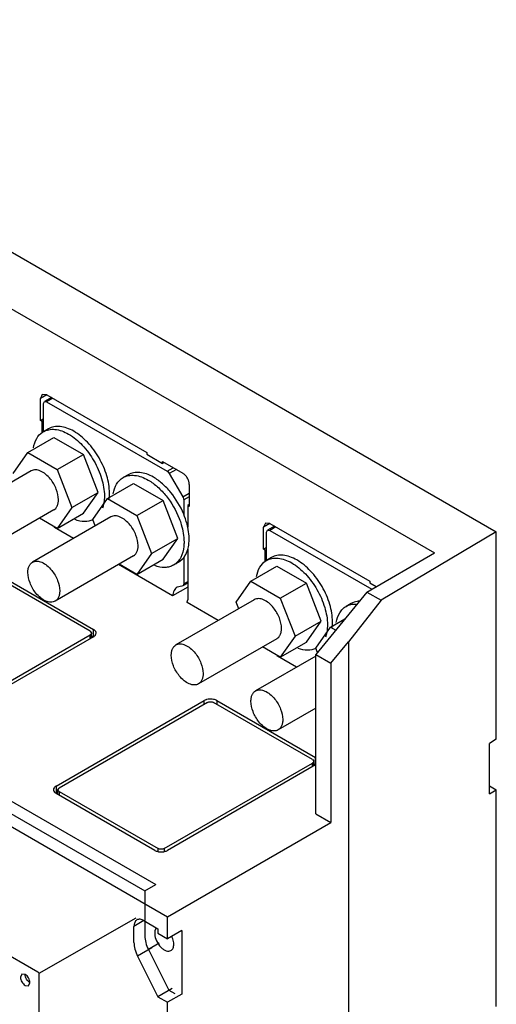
# Model space of a CAD drawing. Header units: millimetres. Extents: x 40 to 313, y 49 to 444.
# Tile 6 of 6: x 207 to 313, y 226 to 444. Entities that reach past the tile are written whole.
import ezdxf

# ---------------------------------------------------------------- set-up
doc = ezdxf.new("R2010")
doc.units = ezdxf.units.MM
doc.header["$LTSCALE"] = 32.082251
doc.layers.get('0').update_dxf_attribs({"linetype": 'CONTINUOUS'})

msp = doc.modelspace()

# ---------------------------------------------------------------- linework, layer by layer
at = {"color": 7, "linetype": 'Continuous'}
for p, q in [((116.17, 444.44), (313.03, 330.78)), ((109.1, 435.87), (299.32, 326.05)), ((212.3, 361.27), (211.88, 360.36)), ((213.3, 361.18), (211.88, 360.36)), ((213.3, 361.18), (212.3, 361.27)), ((213.3, 361.18), (235.46, 348.38)), ((42.84, 359.16), (240.06, 245.3)), ((211.88, 355.46), (211.88, 360.36)), ((212.55, 359.24), (212.76, 359.69)), ((212.55, 352.98), (212.55, 359.24)), ((214.31, 360.59), (212.76, 359.69)), ((212.76, 359.69), (213.26, 359.64)), ((214.6, 360.42), (213.26, 359.64)), ((213.26, 359.64), (239.98, 344.22)), ((212.55, 355.85), (211.88, 355.46)), ((212.23, 355.26), (211.88, 355.46)), ((212.55, 355.44), (212.23, 355.26)), ((212.23, 352.66), (212.23, 355.26)), ((213.67, 353.64), (212.53, 352.98)), ((209.08, 348.34), (214.87, 351.69)), ((214.87, 351.69), (221.41, 347.92)), ((205.81, 343.7), (209.08, 348.34)), ((209.08, 348.34), (215.61, 344.57)), ((215.61, 344.57), (221.41, 347.92)), ((224.67, 339.5), (221.41, 347.92)), ((235.46, 348.38), (235.46, 347.97)), ((235.46, 347.97), (239, 345.93)), ((239, 345.93), (239, 346.34)), ((239, 346.34), (243.49, 343.74)), ((239.35, 346.13), (239, 345.93)), ((209.84, 344.26), (192.45, 334.21)), ((215.61, 344.57), (218.88, 336.15)), ((231.34, 343.43), (230.21, 342.78)), ((239.98, 344.22), (241.32, 344.99)), ((242.04, 344.58), (240.48, 343.69)), ((240.48, 343.69), (243.46, 338.53)), ((226.75, 338.14), (232.55, 341.48)), ((232.55, 341.48), (239.09, 337.71)), ((244.9, 341.29), (244.9, 336.4)), ((218.88, 336.15), (224.67, 339.5)), ((221.41, 334.86), (224.67, 339.5)), ((243.46, 338.53), (244.9, 339.36)), ((223.49, 333.49), (226.75, 338.14)), ((226.75, 338.14), (233.29, 334.37)), ((233.29, 334.37), (239.09, 337.71)), ((242.35, 329.3), (239.09, 337.71)), ((244.9, 338.55), (243.67, 337.84)), ((243.67, 337.84), (243.67, 334.7)), ((244.9, 336.8), (244.55, 336.6)), ((214.84, 335.6), (197.45, 325.55)), ((218.88, 336.15), (215.61, 331.51)), ((215.61, 331.51), (221.41, 334.86)), ((244.55, 336.6), (244.55, 331.78)), ((244.9, 336.4), (244.55, 336.6)), ((227.52, 334.05), (210.12, 324.01)), ((215.61, 331.51), (211.68, 333.77)), ((224.05, 332.05), (223.49, 333.49)), ((233.29, 334.37), (236.55, 325.95)), ((261.79, 332.7), (261.38, 331.78)), ((262.79, 332.6), (261.38, 331.78)), ((262.79, 332.6), (261.79, 332.7)), ((262.79, 332.6), (284.96, 319.8)), ((219.22, 329.26), (215.01, 331.69)), ((261.38, 326.88), (261.38, 331.78)), ((262.05, 330.66), (262.26, 331.12)), ((262.05, 324.41), (262.05, 330.66)), ((263.81, 332.01), (262.26, 331.12)), ((262.26, 331.12), (262.76, 331.07)), ((264.1, 331.84), (262.76, 331.07)), ((262.76, 331.07), (285.38, 318)), ((313.03, 330.78), (287.52, 315.55)), ((313.03, 284.69), (313.03, 330.78)), ((101.41, 328.21), (235.05, 251.05)), ((103.81, 329.6), (237.46, 252.44)), ((236.55, 325.95), (242.35, 329.3)), ((239.09, 324.65), (242.35, 329.3)), ((236.55, 325.95), (233.29, 321.3)), ((244.55, 326.88), (244.55, 315.68)), ((262.05, 327.27), (261.38, 326.88)), ((261.73, 326.68), (261.38, 326.88)), ((262.05, 326.86), (261.73, 326.68)), ((261.73, 324.09), (261.73, 326.68)), ((284.32, 317.39), (299.32, 326.05)), ((232.52, 325.39), (215.12, 315.35)), ((233.29, 321.3), (229.36, 323.57)), ((233.29, 321.3), (239.09, 324.65)), ((242.55, 324.01), (241.42, 323.36)), ((242.55, 324.01), (243.67, 324.98)), ((243.67, 324.98), (243.67, 319.19)), ((263.16, 325.06), (262.03, 324.41)), ((222.95, 308.67), (201.02, 321.33)), ((201.73, 321.74), (223.66, 309.08)), ((241.21, 316.56), (229.22, 323.49)), ((258.58, 319.77), (264.37, 323.11)), ((264.37, 323.11), (270.91, 319.34)), ((244.55, 319.36), (243.46, 318.73)), ((243.67, 319.19), (244.55, 319.7)), ((255.31, 315.12), (258.58, 319.77)), ((258.58, 319.77), (265.11, 315.99)), ((265.11, 315.99), (270.91, 319.34)), ((274.17, 310.92), (270.91, 319.34)), ((284.96, 319.8), (284.96, 319.39)), ((284.96, 319.39), (286.37, 318.58)), ((244.55, 318.49), (241.21, 316.56)), ((243.26, 318.69), (242.23, 318.45)), ((243.46, 318.73), (243.26, 318.69)), ((284.32, 317.39), (273.01, 303.51)), ((284.32, 317.39), (287.52, 315.55)), ((259.34, 315.68), (241.94, 305.64)), ((251.32, 311.05), (244.41, 315.05)), ((255.87, 313.68), (255.31, 315.12)), ((265.11, 315.99), (268.37, 307.58)), ((280.84, 314.85), (279.71, 314.2)), ((287.52, 315.55), (280.22, 306.36)), ((268.37, 307.58), (274.17, 310.92)), ((270.91, 306.28), (274.17, 310.92)), ((276.25, 309.56), (279.44, 311.4)), ((79.21, 309.35), (211.29, 233.1)), ((222.95, 308.67), (223.24, 308.28)), ((223.24, 307.23), (223.24, 308.28)), ((223.66, 307.44), (223.66, 309.08)), ((272.99, 304.91), (276.25, 309.56)), ((276.25, 309.56), (277.4, 308.9)), ((190.06, 288.89), (222.95, 307.88)), ((223.66, 307.47), (190.77, 288.48)), ((222.95, 307.07), (222.95, 307.88)), ((223.24, 307.69), (223.66, 307.44)), ((264.34, 307.02), (246.94, 296.98)), ((268.37, 307.58), (265.11, 302.93)), ((265.11, 302.93), (270.91, 306.28)), ((276.33, 301.59), (280.22, 306.36)), ((280.22, 306.36), (280.22, 49.4)), ((265.11, 302.93), (261.18, 305.2)), ((273.36, 303.94), (272.99, 304.91)), ((273.01, 303.16), (259.62, 295.43)), ((268.72, 300.68), (264.51, 303.11)), ((273.01, 268.16), (273.01, 303.51)), ((273.01, 303.51), (276.33, 301.59)), ((276.33, 301.59), (276.33, 266.24)), ((215.35, 274.29), (248.24, 293.28)), ((248.24, 292.47), (248.24, 293.28)), ((251.01, 293.28), (251.01, 292.47)), ((251.01, 293.28), (272.95, 280.62)), ((248.95, 292.88), (216.05, 273.88)), ((272.24, 280.21), (250.31, 292.88)), ((273.01, 291.61), (264.62, 286.77)), ((313.03, 284.69), (311.5, 283.78)), ((311.5, 272.59), (311.5, 283.78)), ((272.24, 280.21), (272.52, 279.82)), ((272.52, 278.77), (272.52, 279.82)), ((272.95, 278.99), (272.95, 280.62)), ((239.35, 260.44), (272.24, 279.43)), ((272.95, 279.02), (240.05, 260.03)), ((272.24, 278.61), (272.24, 279.43)), ((272.52, 279.23), (272.95, 278.99)), ((215.35, 274.29), (215.35, 272.66)), ((215.77, 273.49), (216.05, 273.88)), ((215.77, 272.45), (215.77, 273.49)), ((311.5, 274.39), (313.03, 273.51)), ((311.5, 272.59), (313.03, 273.51)), ((313.03, 225.41), (313.03, 273.51)), ((215.35, 272.66), (215.77, 272.91)), ((237.28, 260.03), (215.35, 272.69)), ((216.05, 273.1), (216.05, 272.28)), ((216.05, 273.1), (237.99, 260.44)), ((273.01, 268.16), (276.33, 266.24)), ((240.06, 245.3), (276.33, 266.24)), ((237.99, 259.86), (237.99, 260.44)), ((239.35, 260.44), (239.35, 259.86)), ((235.05, 251.05), (237.46, 252.44)), ((235.05, 251.05), (235.05, 244.44)), ((233.08, 244.95), (211.51, 232.71)), ((240.06, 240.4), (240.06, 245.3)), ((234.83, 244.44), (232.64, 243.17)), ((232.64, 239.58), (232.64, 243.17)), ((234.83, 244.44), (237.93, 242.65)), ((235.05, 244.31), (235.05, 241.05)), ((237.93, 242.65), (237.93, 241.63)), ((237.93, 241.63), (240.06, 240.4)), ((243.24, 242.23), (240.06, 240.4)), ((243.24, 242.23), (243.24, 228.15)), ((236.61, 238.38), (233.43, 236.55)), ((238.25, 239.41), (235.84, 238.02)), ((233.43, 236.55), (237.94, 227.54)), ((235.84, 238.02), (240.35, 229.01)), ((207.75, 232.57), (207.44, 231.89)), ((208.5, 232.5), (207.75, 232.57)), ((211.51, 232.71), (211.51, 62.24)), ((208.5, 230.05), (209.25, 229.97)), ((209.25, 229.97), (209.56, 230.66)), ((241.12, 229.37), (237.94, 227.54)), ((237.94, 227.54), (240.06, 226.31)), ((243.24, 228.15), (240.06, 226.31)), ((240.35, 229.01), (241.7, 228.23)), ((240.06, 218.35), (240.06, 226.31))]:
    msp.add_line(p, q, dxfattribs=at)
for centre, radius, start, end in [((214.4, 349.76), 3.72, 120.0018, 123.047), ((209.48, 331.23), 5.55, 4.7475, 6.6202), ((263.89, 321.18), 3.72, 120.0018, 123.047), ((258.97, 302.65), 5.55, 4.7475, 6.6202), ((238.4, 242.07), 1.07, 134.3583, 136.3386), ((240.15, 241.62), 2.92, 180.0259, 182.9574), ((236.49, 238.73), 5.04, 22.6956, 26.0423)]:
    msp.add_arc(centre, radius, start, end, dxfattribs=at)
for points, knots in [([(219.27, 353.08), (218.78, 353.36), (217.8, 353.83), (216.3, 354.19), (214.88, 354.16), (214.03, 353.85), (213.67, 353.64)], [0, 0, 0, 0, 0.289711, 0.549068, 0.782177, 1, 1, 1, 1]), ([(210.34, 349.4), (210.46, 350.12), (210.88, 351.46), (211.83, 352.53), (212.37, 352.88)], [0, 0, 0, 0, 0.534695, 1, 1, 1, 1]), ([(212.53, 352.98), (212.9, 353.2), (213.75, 353.5), (215.16, 353.54), (216.67, 353.18), (217.65, 352.71), (218.14, 352.43)], [0, 0, 0, 0, 0.217784, 0.450912, 0.710298, 1, 1, 1, 1]), ([(218.14, 352.43), (219.26, 351.78), (221.39, 349.99), (223.88, 346.59), (225.58, 342.74), (226.07, 340), (226.07, 338.7)], [0, 0, 0, 0, 0.23724, 0.499999, 0.762759, 1, 1, 1, 1]), ([(227.2, 339.35), (227.2, 340.65), (226.71, 343.39), (225.01, 347.24), (222.53, 350.64), (220.4, 352.43), (219.27, 353.08)], [0, 0, 0, 0, 0.237241, 0.500001, 0.76276, 1, 1, 1, 1]), ([(214.11, 342.44), (213.79, 342.84), (213.11, 343.54), (211.98, 344.27), (210.84, 344.58), (210.12, 344.42), (209.84, 344.26)], [0, 0, 0, 0, 0.307967, 0.579301, 0.806237, 1, 1, 1, 1]), ([(230.21, 342.78), (230.58, 342.99), (231.43, 343.3), (232.84, 343.33), (234.35, 342.97), (235.32, 342.51), (235.82, 342.22)], [0, 0, 0, 0, 0.217784, 0.450912, 0.710298, 1, 1, 1, 1]), ([(236.95, 342.87), (236.46, 343.16), (235.48, 343.62), (233.97, 343.99), (232.56, 343.95), (231.71, 343.64), (231.34, 343.43)], [0, 0, 0, 0, 0.289702, 0.549088, 0.782216, 1, 1, 1, 1]), ([(239.98, 344.22), (240.03, 344.19), (240.23, 344.05), (240.39, 343.85), (240.48, 343.69)], [0, 0, 0, 0, 0.22909, 1, 1, 1, 1]), ([(244.9, 341.29), (244.9, 341.53), (244.82, 342.02), (244.51, 342.7), (244.07, 343.31), (243.69, 343.63), (243.49, 343.74)], [0, 0, 0, 0, 0.237244, 0.500001, 0.762757, 1, 1, 1, 1]), ([(215.88, 337.89), (215.88, 338.67), (215.49, 340.32), (214.65, 341.77), (214.11, 342.44)], [0, 0, 0, 0, 0.477227, 1, 1, 1, 1]), ([(228.02, 339.19), (228.14, 339.95), (228.5, 341.04), (229.39, 342.19), (229.93, 342.61), (230.21, 342.78)], [0, 0, 0, 0, 0.533398, 0.771667, 1, 1, 1, 1]), ([(235.82, 342.22), (236.55, 341.8), (237.98, 340.73), (240.52, 338.02), (241.98, 335.49), (242.68, 333.69)], [0, 0, 0, 0, 0.228316, 0.478252, 1, 1, 1, 1]), ([(243.67, 334.7), (242.95, 336.43), (241.51, 338.85), (239.04, 341.44), (237.65, 342.47), (236.95, 342.87)], [0, 0, 0, 0, 0.522521, 0.771861, 1, 1, 1, 1]), ([(227.11, 338.05), (227.12, 338.16), (227.18, 338.59), (227.2, 339.02), (227.2, 339.35)], [0, 0, 0, 0, 0.24299, 1, 1, 1, 1]), ([(214.84, 335.6), (215.01, 335.69), (215.31, 335.95), (215.64, 336.49), (215.84, 337.15), (215.88, 337.63), (215.88, 337.89)], [0, 0, 0, 0, 0.217749, 0.450875, 0.710402, 1, 1, 1, 1]), ([(226.07, 338.7), (226.07, 338.45), (226.03, 337.53), (225.86, 336.61), (225.64, 335.97)], [0, 0, 0, 0, 0.267446, 1, 1, 1, 1]), ([(243.46, 338.53), (243.49, 338.47), (243.6, 338.26), (243.67, 338.01), (243.67, 337.84)], [0, 0, 0, 0, 0.267169, 1, 1, 1, 1]), ([(244.58, 331.78), (244.53, 332.02), (244.29, 333.01), (243.96, 333.99), (243.67, 334.7)], [0, 0, 0, 0, 0.243114, 1, 1, 1, 1]), ([(223.51, 333.44), (222.95, 333.17), (221.57, 332.9), (220.22, 333.2), (219.55, 333.45)], [0, 0, 0, 0, 0.465584, 1, 1, 1, 1]), ([(231.79, 332.24), (231.47, 332.63), (230.79, 333.33), (229.65, 334.06), (228.52, 334.37), (227.8, 334.21), (227.52, 334.05)], [0, 0, 0, 0, 0.307967, 0.579301, 0.806237, 1, 1, 1, 1]), ([(233.55, 327.68), (233.55, 328.47), (233.17, 330.11), (232.33, 331.56), (231.79, 332.24)], [0, 0, 0, 0, 0.477227, 1, 1, 1, 1]), ([(242.68, 333.69), (242.85, 333.25), (243.43, 331.57), (243.74, 329.79), (243.74, 328.49)], [0, 0, 0, 0, 0.266263, 1, 1, 1, 1]), ([(244.87, 329.14), (244.87, 329.36), (244.85, 330.24), (244.72, 331.12), (244.58, 331.78)], [0, 0, 0, 0, 0.238966, 1, 1, 1, 1]), ([(243.74, 328.49), (243.74, 328.17), (243.69, 326.99), (243.4, 325.8), (243, 325.05)], [0, 0, 0, 0, 0.274092, 1, 1, 1, 1]), ([(244.58, 326.85), (244.63, 327.03), (244.81, 327.78), (244.87, 328.56), (244.87, 329.14)], [0, 0, 0, 0, 0.236145, 1, 1, 1, 1]), ([(232.52, 325.39), (232.68, 325.49), (232.99, 325.75), (233.32, 326.28), (233.52, 326.94), (233.55, 327.43), (233.55, 327.68)], [0, 0, 0, 0, 0.217749, 0.450875, 0.710402, 1, 1, 1, 1]), ([(243.67, 324.98), (243.77, 325.11), (244.17, 325.68), (244.44, 326.34), (244.58, 326.85)], [0, 0, 0, 0, 0.236819, 1, 1, 1, 1]), ([(209.09, 321.72), (209.09, 321.97), (209.13, 322.45), (209.32, 323.12), (209.65, 323.65), (209.96, 323.91), (210.12, 324.01)], [0, 0, 0, 0, 0.289598, 0.549125, 0.782251, 1, 1, 1, 1]), ([(210.12, 324.01), (210.4, 324.17), (211.12, 324.33), (212.26, 324.02), (213.4, 323.29), (214.07, 322.59), (214.39, 322.19)], [0, 0, 0, 0, 0.193763, 0.420699, 0.692033, 1, 1, 1, 1]), ([(243, 325.05), (242.81, 324.69), (242.36, 324.04), (241.75, 323.55), (241.42, 323.36)], [0, 0, 0, 0, 0.513696, 1, 1, 1, 1]), ([(259.83, 320.82), (259.96, 321.54), (260.37, 322.89), (261.33, 323.95), (261.86, 324.3)], [0, 0, 0, 0, 0.534726, 1, 1, 1, 1]), ([(262.03, 324.41), (262.4, 324.62), (263.25, 324.93), (264.66, 324.96), (266.17, 324.6), (267.14, 324.13), (267.64, 323.85)], [0, 0, 0, 0, 0.217784, 0.450912, 0.710298, 1, 1, 1, 1]), ([(268.77, 324.5), (268.28, 324.79), (267.3, 325.25), (265.79, 325.62), (264.38, 325.58), (263.53, 325.27), (263.16, 325.06)], [0, 0, 0, 0, 0.289711, 0.549068, 0.782177, 1, 1, 1, 1]), ([(267.64, 323.85), (268.76, 323.2), (270.89, 321.41), (273.38, 318.01), (275.08, 314.16), (275.56, 311.42), (275.56, 310.12)], [0, 0, 0, 0, 0.23724, 0.499999, 0.762759, 1, 1, 1, 1]), ([(276.69, 310.77), (276.69, 312.07), (276.21, 314.81), (274.51, 318.66), (272.02, 322.06), (269.89, 323.85), (268.77, 324.5)], [0, 0, 0, 0, 0.237241, 0.500001, 0.76276, 1, 1, 1, 1]), ([(210.86, 317.16), (210.32, 317.84), (209.48, 319.28), (209.09, 320.93), (209.09, 321.72)], [0, 0, 0, 0, 0.522773, 1, 1, 1, 1]), ([(214.39, 322.19), (214.93, 321.52), (215.77, 320.07), (216.16, 318.42), (216.16, 317.64)], [0, 0, 0, 0, 0.522773, 1, 1, 1, 1]), ([(241.42, 323.36), (241.14, 323.2), (240.51, 322.94), (239.07, 322.74), (237.95, 322.98), (237.23, 323.25)], [0, 0, 0, 0, 0.228379, 0.466671, 1, 1, 1, 1]), ([(243.67, 319.19), (243.67, 319.1), (243.64, 318.92), (243.53, 318.77), (243.46, 318.73)], [0, 0, 0, 0, 0.550769, 1, 1, 1, 1]), ([(215.12, 315.35), (214.84, 315.19), (214.12, 315.03), (212.99, 315.34), (211.85, 316.07), (211.18, 316.76), (210.86, 317.16)], [0, 0, 0, 0, 0.193763, 0.420699, 0.692033, 1, 1, 1, 1]), ([(216.16, 317.64), (216.16, 317.38), (216.12, 316.9), (215.93, 316.24), (215.6, 315.7), (215.29, 315.44), (215.12, 315.35)], [0, 0, 0, 0, 0.289598, 0.549125, 0.782251, 1, 1, 1, 1]), ([(242.23, 318.46), (241.93, 318.29), (241.42, 317.7), (241.25, 316.96), (241.21, 316.56)], [0, 0, 0, 0, 0.457805, 1, 1, 1, 1]), ([(244.41, 315.05), (244.43, 315.09), (244.52, 315.29), (244.55, 315.51), (244.55, 315.68)], [0, 0, 0, 0, 0.22722, 1, 1, 1, 1]), ([(263.61, 313.86), (263.29, 314.26), (262.61, 314.96), (261.47, 315.69), (260.34, 316), (259.62, 315.84), (259.34, 315.68)], [0, 0, 0, 0, 0.307967, 0.579301, 0.806237, 1, 1, 1, 1]), ([(282.61, 315.37), (282.45, 315.36), (281.84, 315.29), (281.24, 315.08), (280.84, 314.85)], [0, 0, 0, 0, 0.258798, 1, 1, 1, 1]), ([(265.37, 309.31), (265.37, 310.1), (264.99, 311.74), (264.15, 313.19), (263.61, 313.86)], [0, 0, 0, 0, 0.477227, 1, 1, 1, 1]), ([(277.51, 310.61), (277.64, 311.37), (277.99, 312.47), (278.88, 313.62), (279.42, 314.03), (279.71, 314.2)], [0, 0, 0, 0, 0.533428, 0.771687, 1, 1, 1, 1]), ([(279.71, 314.2), (280.03, 314.39), (280.76, 314.67), (281.54, 314.73), (281.93, 314.72)], [0, 0, 0, 0, 0.486572, 1, 1, 1, 1]), ([(276.61, 309.47), (276.62, 309.58), (276.67, 310.01), (276.69, 310.45), (276.69, 310.77)], [0, 0, 0, 0, 0.242972, 1, 1, 1, 1]), ([(223.24, 308.28), (223.24, 308.21), (223.19, 308.07), (223.09, 307.98), (223.03, 307.93)], [0, 0, 0, 0, 0.459168, 1, 1, 1, 1]), ([(224.02, 308.79), (224, 308.81), (223.89, 308.93), (223.76, 309.02), (223.66, 309.08)], [0, 0, 0, 0, 0.234583, 1, 1, 1, 1]), ([(224.24, 308.28), (224.24, 308.32), (224.22, 308.51), (224.12, 308.68), (224.02, 308.79)], [0, 0, 0, 0, 0.23703, 1, 1, 1, 1]), ([(224.02, 307.76), (224.06, 307.8), (224.17, 307.95), (224.24, 308.14), (224.24, 308.28)], [0, 0, 0, 0, 0.272204, 1, 1, 1, 1]), ([(264.34, 307.02), (264.5, 307.12), (264.81, 307.37), (265.14, 307.91), (265.34, 308.57), (265.37, 309.06), (265.37, 309.31)], [0, 0, 0, 0, 0.217749, 0.450875, 0.710402, 1, 1, 1, 1]), ([(275.56, 310.12), (275.56, 309.87), (275.53, 308.95), (275.36, 308.03), (275.13, 307.39)], [0, 0, 0, 0, 0.267497, 1, 1, 1, 1]), ([(223.66, 307.47), (223.7, 307.49), (223.83, 307.58), (223.95, 307.68), (224.02, 307.76)], [0, 0, 0, 0, 0.266029, 1, 1, 1, 1]), ([(240.91, 303.35), (240.91, 303.6), (240.95, 304.08), (241.14, 304.75), (241.47, 305.28), (241.78, 305.54), (241.94, 305.64)], [0, 0, 0, 0, 0.289598, 0.549125, 0.782251, 1, 1, 1, 1]), ([(241.94, 305.64), (242.22, 305.8), (242.94, 305.96), (244.08, 305.65), (245.22, 304.92), (245.89, 304.22), (246.21, 303.82)], [0, 0, 0, 0, 0.193763, 0.420699, 0.692033, 1, 1, 1, 1]), ([(246.21, 303.82), (246.75, 303.15), (247.59, 301.7), (247.98, 300.05), (247.98, 299.27)], [0, 0, 0, 0, 0.522773, 1, 1, 1, 1]), ([(273.01, 304.87), (272.45, 304.59), (271.07, 304.32), (269.72, 304.63), (269.05, 304.88)], [0, 0, 0, 0, 0.465609, 1, 1, 1, 1]), ([(242.68, 298.79), (242.14, 299.46), (241.3, 300.91), (240.91, 302.56), (240.91, 303.35)], [0, 0, 0, 0, 0.522773, 1, 1, 1, 1]), ([(246.94, 296.98), (246.66, 296.82), (245.94, 296.66), (244.81, 296.97), (243.67, 297.7), (243, 298.39), (242.68, 298.79)], [0, 0, 0, 0, 0.193763, 0.420699, 0.692033, 1, 1, 1, 1]), ([(247.98, 299.27), (247.98, 299.01), (247.94, 298.53), (247.75, 297.87), (247.42, 297.33), (247.11, 297.07), (246.94, 296.98)], [0, 0, 0, 0, 0.289598, 0.549125, 0.782251, 1, 1, 1, 1]), ([(258.59, 293.14), (258.59, 293.4), (258.62, 293.88), (258.82, 294.54), (259.15, 295.08), (259.46, 295.34), (259.62, 295.43)], [0, 0, 0, 0, 0.289598, 0.549125, 0.782251, 1, 1, 1, 1]), ([(259.62, 295.43), (259.9, 295.59), (260.62, 295.75), (261.76, 295.44), (262.89, 294.71), (263.57, 294.01), (263.89, 293.62)], [0, 0, 0, 0, 0.193763, 0.420699, 0.692033, 1, 1, 1, 1]), ([(248.75, 293.5), (248.71, 293.48), (248.53, 293.43), (248.36, 293.35), (248.24, 293.28)], [0, 0, 0, 0, 0.262819, 1, 1, 1, 1]), ([(249.63, 293.62), (249.55, 293.62), (249.26, 293.61), (248.96, 293.56), (248.75, 293.5)], [0, 0, 0, 0, 0.255645, 1, 1, 1, 1]), ([(248.95, 292.88), (249.15, 292.99), (249.63, 293.08), (250.1, 292.99), (250.31, 292.88)], [0, 0, 0, 0, 0.499999, 1, 1, 1, 1]), ([(250.5, 293.5), (250.43, 293.52), (250.15, 293.59), (249.85, 293.62), (249.63, 293.62)], [0, 0, 0, 0, 0.242874, 1, 1, 1, 1]), ([(251.01, 293.28), (250.97, 293.31), (250.81, 293.39), (250.64, 293.46), (250.5, 293.5)], [0, 0, 0, 0, 0.236595, 1, 1, 1, 1]), ([(260.35, 288.59), (259.81, 289.26), (258.97, 290.71), (258.59, 292.35), (258.59, 293.14)], [0, 0, 0, 0, 0.522773, 1, 1, 1, 1]), ([(263.89, 293.62), (264.43, 292.94), (265.27, 291.49), (265.66, 289.85), (265.66, 289.06)], [0, 0, 0, 0, 0.522773, 1, 1, 1, 1]), ([(264.62, 286.77), (264.34, 286.61), (263.62, 286.45), (262.49, 286.76), (261.35, 287.49), (260.67, 288.19), (260.35, 288.59)], [0, 0, 0, 0, 0.193763, 0.420699, 0.692033, 1, 1, 1, 1]), ([(265.66, 289.06), (265.66, 288.81), (265.62, 288.32), (265.42, 287.66), (265.09, 287.13), (264.79, 286.87), (264.62, 286.77)], [0, 0, 0, 0, 0.289598, 0.549125, 0.782251, 1, 1, 1, 1]), ([(272.52, 279.82), (272.52, 279.76), (272.48, 279.62), (272.38, 279.52), (272.32, 279.48)], [0, 0, 0, 0, 0.459168, 1, 1, 1, 1]), ([(214.98, 274), (214.95, 273.97), (214.84, 273.82), (214.77, 273.63), (214.77, 273.49)], [0, 0, 0, 0, 0.272205, 1, 1, 1, 1]), ([(214.77, 273.49), (214.77, 273.45), (214.79, 273.26), (214.89, 273.09), (214.98, 272.98)], [0, 0, 0, 0, 0.237028, 1, 1, 1, 1]), ([(215.35, 274.29), (215.31, 274.27), (215.18, 274.19), (215.06, 274.09), (214.98, 274)], [0, 0, 0, 0, 0.266028, 1, 1, 1, 1]), ([(215.98, 273.15), (215.92, 273.19), (215.82, 273.29), (215.77, 273.43), (215.77, 273.49)], [0, 0, 0, 0, 0.540847, 1, 1, 1, 1]), ([(214.98, 272.98), (215.01, 272.95), (215.12, 272.84), (215.24, 272.75), (215.35, 272.69)], [0, 0, 0, 0, 0.234576, 1, 1, 1, 1]), ([(239.35, 260.44), (239.14, 260.32), (238.67, 260.23), (238.19, 260.32), (237.99, 260.44)], [0, 0, 0, 0, 0.499999, 1, 1, 1, 1]), ([(237.28, 260.03), (237.48, 259.92), (237.93, 259.75), (238.67, 259.67), (239.4, 259.75), (239.86, 259.92), (240.05, 260.03)], [0, 0, 0, 0, 0.237224, 0.500001, 0.762777, 1, 1, 1, 1]), ([(233.28, 244.59), (233.07, 244.47), (232.71, 244.02), (232.64, 243.47), (232.64, 243.17)], [0, 0, 0, 0, 0.449166, 1, 1, 1, 1]), ([(234.83, 244.44), (234.57, 244.59), (234.06, 244.8), (233.49, 244.71), (233.28, 244.59)], [0, 0, 0, 0, 0.550833, 1, 1, 1, 1]), ([(237.62, 242.81), (237.56, 242.75), (237.49, 242.66), (237.44, 242.56), (237.42, 242.53)], [0, 0, 0, 0, 0.741557, 1, 1, 1, 1]), ([(235.05, 241.05), (235.05, 240.55), (235.21, 239.5), (235.6, 238.51), (235.84, 238.02)], [0, 0, 0, 0, 0.474909, 1, 1, 1, 1]), ([(237.24, 241.47), (237.26, 240.94), (237.58, 239.86), (238.35, 238.73), (239.15, 238.04), (239.75, 237.73), (240.34, 237.62), (240.71, 237.71), (240.85, 237.8)], [0, 0, 0, 0, 0.274346, 0.564831, 0.697579, 0.814007, 0.913013, 1, 1, 1, 1]), ([(237.42, 242.53), (237.4, 242.49), (237.31, 242.29), (237.27, 242.08), (237.25, 241.92)], [0, 0, 0, 0, 0.234299, 1, 1, 1, 1]), ([(241.47, 239.17), (241.47, 239.29), (241.44, 239.81), (241.3, 240.31), (241.14, 240.68)], [0, 0, 0, 0, 0.231256, 1, 1, 1, 1]), ([(232.64, 239.58), (232.64, 239.08), (232.8, 238.03), (233.18, 237.04), (233.43, 236.55)], [0, 0, 0, 0, 0.474909, 1, 1, 1, 1]), ([(240.85, 237.8), (241.05, 237.92), (241.4, 238.35), (241.47, 238.89), (241.47, 239.17)], [0, 0, 0, 0, 0.44917, 1, 1, 1, 1]), ([(207.44, 231.89), (207.44, 231.71), (207.5, 231.35), (207.73, 230.83), (208.06, 230.38), (208.35, 230.14), (208.5, 230.05)], [0, 0, 0, 0, 0.237244, 0.500001, 0.762757, 1, 1, 1, 1]), ([(209.56, 230.66), (209.56, 230.84), (209.49, 231.2), (209.27, 231.72), (208.93, 232.17), (208.65, 232.41), (208.5, 232.5)], [0, 0, 0, 0, 0.237244, 0.500001, 0.762757, 1, 1, 1, 1]), ([(209.56, 230.66), (209.41, 230.75), (209.12, 230.99), (208.79, 231.44), (208.56, 231.96), (208.5, 232.32), (208.5, 232.5)], [0, 0, 0, 0, 0.237243, 0.499999, 0.762756, 1, 1, 1, 1]), ([(211.29, 233.1), (211.35, 233.06), (211.46, 232.94), (211.51, 232.79), (211.51, 232.71)], [0, 0, 0, 0, 0.499997, 1, 1, 1, 1])]:
    msp.add_open_spline(points, degree=3, knots=knots, dxfattribs=at)
for points in [[(223.03, 307.93), (223.01, 307.92), (222.98, 307.9), (222.95, 307.88)], [(272.32, 279.48), (272.29, 279.46), (272.27, 279.44), (272.24, 279.43)], [(216.05, 273.1), (216.03, 273.12), (216, 273.13), (215.98, 273.15)], [(237.25, 241.92), (237.24, 241.82), (237.23, 241.72), (237.23, 241.62)]]:
    msp.add_open_spline(points, degree=3, dxfattribs=at)

doc.saveas('drawing.dxf')
